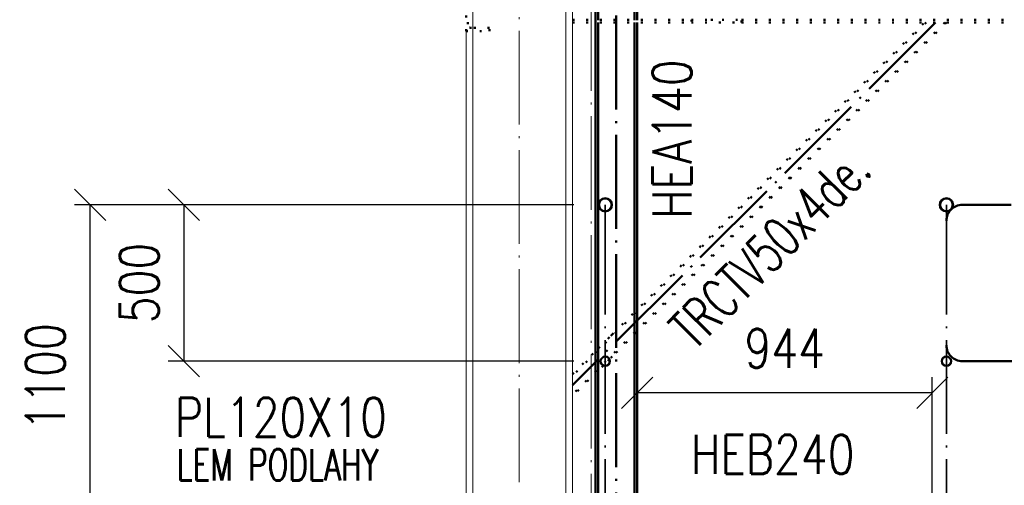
# Paper-space layout 'Layout1' of a CAD drawing. Extents: x -2 to 1033, y -36 to 596.
# Tile 7 of 182: x 35 to 98, y 181 to 211. Entities that reach past the tile are written whole.
import ezdxf

# ---------------------------------------------------------------- set-up
doc = ezdxf.new("R2010")
doc.units = 0
for name, pattern in [('ACAD_ISO02W100', [15, 12, -3]), ('ACAD_ISO04W100', [30.5, 24, -3, 0.5, -3]), ('ACAD_ISO07W100', [3.5, 0.5, -3]), ('B_CARA_09', [0.5, 0, -0.5]), ('HP_01_CER_B', [8, 5, -1, 1, -1])]:
    doc.linetypes.add(name, pattern=pattern)
doc.layers.get('0').update_dxf_attribs({"linetype": 'CONTINUOUS'})
doc.layers.get('DEFPOINTS').update_dxf_attribs({"color": 132, "linetype": 'CONTINUOUS'})
for name, color, linetype, lineweight in [('SS_1.ET-HALA_TaO-RASTR', 7, 'HP_01_CER_B', 13), ('SS_1.ET-HALA_TaO-SLOUP', 9, 'CONTINUOUS', 13), ('SS_2.ET-DEMONTAZE_OK', 20, 'B_CARA_09', 50), ('SS_2.ET-HALA_TaO-SCHODISTE-ZABRADLI', 31, 'CONTINUOUS', 35), ('SS_2.ET-HALA_TaO-VESTAVBA_A1÷B2-VAZBA2', 51, 'CONTINUOUS', 50), ('SS_2.ET-HALA_TaO-VESTAVBA_A1÷B2-ZABRADLI', 30, 'CONTINUOUS', 50), ('SS_KOTY', 3, 'CONTINUOUS', 25), ('SS_POPIS_PROFILU', 13, 'CONTINUOUS', 25), ('SS_POPIS_PROFILU_de.', 214, 'CONTINUOUS', 35), ('SS_SRAFY', 8, 'CONTINUOUS', 18)]:
    doc.layers.add(name, color=color, linetype=linetype, lineweight=lineweight)
doc.styles.add('ROMANS', font='romans.shx', dxfattribs={"width": 0.8})
doc.styles.add('romans.shx', font='romans.shx', dxfattribs={"height": 5})
doc.dimstyles.new('A-1_(2.5)_50AS', dxfattribs={"dimtxt": 2.5, "dimasz": 2, "dimexe": 1, "dimexo": 2, "dimgap": 0, "dimtad": 0, "dimdec": 1, "dimlfac": 50, "dimrnd": 1, "dimtxsty": 'ROMANS', "dimblk1": 'OBLIQUE', "dimblk2": 'OBLIQUE', "dimsah": 1, "dimcen": 2, "dimclrd": 256, "dimclre": 256, "dimclrt": 256, "dimadec": 1, "dimazin": 2, "dimtfac": 0.714286, "dimtdec": 1, "dimtmove": 0, "dimatfit": 3, "dimldrblk": 'OPEN', "dimfxl": 1, "dimtvp": 1.142857, "dimtfill": 1, "dimtolj": 1, "dimlwd": -1, "dimlwe": -1, "dimarcsym": 0})
pattern_1 = [(45, (95.93863, 53.52963), (-0.04490128, 0.04490128), [])]

# ---------------------------------------------------------------- blocks, each defined once
blk = doc.blocks.new('_Oblique')
at = {"color": 0, "linetype": 'ByBlock', "lineweight": -2}
blk.add_line((-0.5, -0.5), (0.5, 0.5), dxfattribs=at)
blk = doc.blocks.new('*D39')
at = {"layer": 'DEFPOINTS', "color": 0, "transparency": 16777216}
for p in [(39.914, 198.73), (72.839, 198.73, -21268.5), (64.339, 176.73, -21293.9)]:
    blk.add_point(p, dxfattribs=at)
at = {"layer": 'SS_KOTY', "transparency": 16777216}
for p, q in [((70.839, 198.73), (38.914, 198.73)), ((39.914, 176.73), (39.914, 198.73)), ((62.339, 176.73), (38.914, 176.73))]:
    blk.add_line(p, q, dxfattribs=at)
at = {"layer": 'SS_KOTY', "transparency": 16777216, "xscale": 2, "yscale": 2, "zscale": 2}
for p, rotation in [((39.914, 198.73), 90), ((39.914, 176.73), 270)]:
    blk.add_blockref('_Oblique', p, dxfattribs=dict(at, rotation=rotation))
at = {"layer": 'SS_KOTY', "transparency": 16777216, "insert": (37.057, 187.73), "char_height": 2.5, "attachment_point": 5, "rotation": 90, "style": 'ROMANS', "bg_fill": 3, "box_fill_scale": 1.1, "bg_fill_color": 256, "bg_fill_true_color": 13158600, "bg_fill_transparency": 0}
blk.add_mtext('\\A1;1100', dxfattribs=at)
blk = doc.blocks.new('_OPEN')
at = {"color": 0, "linetype": 'ByBlock'}
for p, q in [((-1, 0.167), (0, 0)), ((0, 0), (-1, -0.167)), ((0, 0), (-1, 0))]:
    blk.add_line(p, q, dxfattribs=at)
blk = doc.blocks.new('*D40')
at = {"layer": 'DEFPOINTS', "color": 0, "transparency": 16777216}
for p in [(72.839, 198.73, -21286.08), (45.914, 188.73), (72.839, 188.73, -21268.5)]:
    blk.add_point(p, dxfattribs=at)
at = {"layer": 'SS_KOTY', "transparency": 16777216}
for p, q in [((70.839, 198.73), (44.914, 198.73)), ((45.914, 198.73), (45.914, 188.73)), ((70.839, 188.73), (44.914, 188.73))]:
    blk.add_line(p, q, dxfattribs=at)
at = {"layer": 'SS_KOTY', "transparency": 16777216, "xscale": 2, "yscale": 2, "zscale": 2}
for p, rotation in [((45.914, 198.73), 90), ((45.914, 188.73), 270)]:
    blk.add_blockref('_Oblique', p, dxfattribs=dict(at, rotation=rotation))
at = {"layer": 'SS_KOTY', "transparency": 16777216, "insert": (43.057, 193.73), "char_height": 2.5, "attachment_point": 5, "rotation": 90, "style": 'ROMANS', "bg_fill": 3, "box_fill_scale": 1.1, "bg_fill_color": 256, "bg_fill_true_color": 13158600, "bg_fill_transparency": 0}
blk.add_mtext('\\A1;500', dxfattribs=at)
blk = doc.blocks.new('*D41')
at = {"layer": 'DEFPOINTS', "color": 0, "transparency": 16777216}
for p in [(74.869, 186.702), (74.869, 176.73, -21311.1), (93.739, 176.73, -21268.5)]:
    blk.add_point(p, dxfattribs=at)
at = {"layer": 'SS_KOTY', "transparency": 16777216}
for p, q in [((74.869, 178.73), (74.869, 187.702)), ((93.739, 178.73), (93.739, 187.702)), ((93.739, 186.702), (74.869, 186.702))]:
    blk.add_line(p, q, dxfattribs=at)
at = {"layer": 'SS_KOTY', "transparency": 16777216, "xscale": 2, "yscale": 2, "zscale": 2, "rotation": 180}
blk.add_blockref('_Oblique', (74.869, 186.702), dxfattribs=at)
at = {"layer": 'SS_KOTY', "transparency": 16777216, "xscale": 2, "yscale": 2, "zscale": 2}
blk.add_blockref('_Oblique', (93.739, 186.702), dxfattribs=at)
at = {"layer": 'SS_KOTY', "transparency": 16777216, "insert": (84.304, 189.559), "char_height": 2.5, "attachment_point": 5, "style": 'ROMANS', "bg_fill": 3, "box_fill_scale": 1.1, "bg_fill_color": 256, "bg_fill_true_color": 13158600, "bg_fill_transparency": 0}
blk.add_mtext('\\A1;944', dxfattribs=at)

psp = doc.layouts.get("Layout1")

# ---------------------------------------------------------------- hatches: boundary and pattern name
at = {"layer": 'SS_SRAFY'}
h = psp.add_hatch(dxfattribs=at)
h.set_pattern_fill('ANSI31', color=5, scale=0.02, style=0)
h.set_pattern_definition(pattern_1)
h.paths.add_polyline_path([(94.6386, 199.1746, 1), (94.6386, 198.2846, 1)], flags=0)
h.paths.add_polyline_path([(94.6386, 199.1166, 1), (94.6386, 198.3426, 1)], flags=0)

# ---------------------------------------------------------------- linework, layer by layer
at = {"layer": 'SS_1.ET-HALA_TaO-SLOUP', "color": 5, "linetype": 'Continuous', "ltscale": 0.25}
psp.add_line((64.3686, 210.0396), (64.3686, 213.2196), dxfattribs=at)
at = {"layer": 'SS_1.ET-HALA_TaO-SLOUP', "color": 9, "linetype": 'ACAD_ISO02W100', "ltscale": 0.25}
psp.add_line((64.3686, 209.8296), (64.3686, 210.0396), dxfattribs=at)
at = {"layer": 'SS_2.ET-DEMONTAZE_OK', "color": 1, "linetype": 'ACAD_ISO07W100', "ltscale": 0.25}
for p, q in [((63.9386, 209.8296), (63.9386, 213.4296)), ((64.0486, 210.2796), (64.0486, 212.9796)), ((70.7386, 210.5696), (78.3386, 210.5696)), ((70.7386, 210.3896), (78.3386, 210.3896)), ((78.3386, 210.5696), (79.5786, 210.5696)), ((78.3386, 210.5696), (78.3386, 210.3896)), ((78.3386, 210.3896), (81.5386, 210.3896)), ((79.5786, 210.5696), (80.2986, 210.5696)), ((80.2986, 210.5696), (81.5386, 210.5696)), ((81.5386, 210.3896), (81.5386, 210.5696)), ((81.5386, 210.5696), (99.8286, 210.5696)), ((81.5386, 210.3896), (99.8286, 210.3896)), ((63.9386, 209.8296), (65.4386, 209.8296)), ((65.4386, 210.0396), (64.2886, 210.0396)), ((65.4386, 209.8296), (65.4386, 210.0396)), ((73.2836, 190.4417), (73.1836, 190.3417))]:
    psp.add_line(p, q, dxfattribs=at)
at = {"layer": 'SS_2.ET-DEMONTAZE_OK', "color": 1, "linetype": 'ACAD_ISO07W100', "ltscale": 0.25, "extrusion": (-3.7494e-33, 6.12323e-17, -1)}
psp.add_arc((-64.2886, 210.2796), 0.24, 270, 0, dxfattribs=at)
at = {"layer": 'SS_2.ET-HALA_TaO-SCHODISTE-ZABRADLI', "color": 1, "linetype": 'Continuous', "ltscale": 0.25}
for radius in [0.445, 0.387]:
    psp.add_circle((94.6386, 198.7296), radius, dxfattribs=at)
at = {"layer": 'SS_2.ET-HALA_TaO-SCHODISTE-ZABRADLI', "color": 7, "linetype": 'ACAD_ISO04W100', "ltscale": 0.25, "extrusion": (1, 6.12323e-17, 0)}
psp.add_arc((197.7096, 0, 94.6386), 1.02, 270, 0, dxfattribs=at)
at = {"layer": 'SS_2.ET-HALA_TaO-VESTAVBA_A1÷B2-VAZBA2', "color": 7, "linetype": 'ACAD_ISO04W100', "ltscale": 0.25}
psp.add_line((73.5386, 174.3296), (73.5386, 253.5296), dxfattribs=at)
at = {"layer": 'SS_2.ET-HALA_TaO-VESTAVBA_A1÷B2-VAZBA2', "color": 3, "linetype": 'ACAD_ISO02W100', "ltscale": 0.25}
for p, q in [((72.2086, 210.3896), (72.2086, 213.5296)), ((72.3786, 213.5296), (72.3786, 210.3896)), ((74.6986, 213.5296), (74.6986, 210.3896)), ((74.8686, 213.5296), (74.8686, 210.3896))]:
    psp.add_line(p, q, dxfattribs=at)
at = {"layer": 'SS_2.ET-HALA_TaO-VESTAVBA_A1÷B2-VAZBA2', "color": 1, "linetype": 'Continuous', "ltscale": 0.25}
for p, q in [((74.6986, 210.3896), (74.6986, 191.8567)), ((74.8686, 210.3896), (74.8686, 192.0267))]:
    psp.add_line(p, q, dxfattribs=at)
at = {"layer": 'SS_2.ET-HALA_TaO-VESTAVBA_A1÷B2-ZABRADLI', "color": 7, "linetype": 'ACAD_ISO04W100', "ltscale": 0.25}
for p, q in [((175.0186, 198.7296), (95.6586, 198.7296)), ((95.6586, 188.7296), (99.1936, 188.7296))]:
    psp.add_line(p, q, dxfattribs=at)
psp.add_arc((95.6586, 197.7096), 1.02, 90, 180, dxfattribs=at)

# ---------------------------------------------------------------- texts
at = {"layer": 'SS_POPIS_PROFILU', "color": 13, "style": 'romans.shx', "width": 0.8}
psp.add_text('HEA140', height=2.5, rotation=90, dxfattribs=at).set_placement((78.3566, 197.8278))

# ---------------------------------------------------------------- dimensions: what is measured, and where the dimension line sits
at = {"layer": 'SS_KOTY'}
dim = psp.add_linear_dim(base=(39.9144, 198.7296), p1=(64.3386, 176.7296, -21293.9), p2=(72.8386, 198.7296, -21268.5), angle=90, dimstyle='A-1_(2.5)_50AS', override={"dimtmove": 1}, dxfattribs=at)
dim.commit()
dim.dimension.update_dxf_attribs({"geometry": '*D39', "text_midpoint": (37.0572, 187.7296)})
dim = psp.add_linear_dim(base=(74.8686, 186.7022), p1=(93.7386, 176.7296, -21268.5), p2=(74.8686, 176.7296, -21311.1), dimstyle='A-1_(2.5)_50AS', dxfattribs=at)
dim.commit()
dim.dimension.update_dxf_attribs({"geometry": '*D41', "text_midpoint": (84.3036, 189.5593)})

# ---------------------------------------------------------------- next in the draw order: hatches: boundary and pattern name
at = {"layer": 'SS_SRAFY'}
h = psp.add_hatch(dxfattribs=at)
h.set_pattern_fill('ANSI31', color=5, scale=0.02, style=0)
h.set_pattern_definition(pattern_1)
h.paths.add_polyline_path([(94.6386, 189.0496, 1), (94.6386, 188.4096, 1)], flags=0)
h.paths.add_polyline_path([(94.6386, 189.0096, 1), (94.6386, 188.4496, 1)], flags=0)

# ---------------------------------------------------------------- next in the draw order: linework, layer by layer
at = {"layer": 'SS_2.ET-DEMONTAZE_OK', "color": 1, "linetype": 'ACAD_ISO07W100', "ltscale": 0.25}
for p, q in [((94.6457, 210.3896), (73.2836, 189.0275)), ((73.2836, 190.4417), (93.2315, 210.3896))]:
    psp.add_line(p, q, dxfattribs=at)
at = {"layer": 'SS_2.ET-HALA_TaO-SCHODISTE-ZABRADLI', "color": 7, "linetype": 'ACAD_ISO04W100', "ltscale": 0.25}
psp.add_line((94.6386, 197.7096), (94.6386, 176.6296), dxfattribs=at)
at = {"layer": 'SS_2.ET-HALA_TaO-SCHODISTE-ZABRADLI', "color": 1, "linetype": 'Continuous', "ltscale": 0.25}
for radius in [0.32, 0.28]:
    psp.add_circle((94.6386, 188.7296), radius, dxfattribs=at)
at = {"layer": 'SS_2.ET-HALA_TaO-VESTAVBA_A1÷B2-VAZBA2', "color": 3, "linetype": 'ACAD_ISO02W100', "ltscale": 0.25}
for p, q in [((74.8686, 192.0267), (74.8686, 190.6125)), ((74.6986, 191.8567), (74.6986, 190.4425))]:
    psp.add_line(p, q, dxfattribs=at)
at = {"layer": 'SS_2.ET-HALA_TaO-VESTAVBA_A1÷B2-VAZBA2', "color": 1, "linetype": 'Continuous', "ltscale": 0.25}
for p, q in [((74.6986, 190.4425), (74.6986, 176.7296)), ((74.8686, 190.6125), (74.8686, 176.7296))]:
    psp.add_line(p, q, dxfattribs=at)
at = {"layer": 'SS_2.ET-HALA_TaO-VESTAVBA_A1÷B2-ZABRADLI', "color": 7, "linetype": 'ACAD_ISO04W100', "ltscale": 0.25}
psp.add_arc((95.6586, 189.7496), 1.02, 180, 270, dxfattribs=at)

# ---------------------------------------------------------------- next in the draw order: texts
at = {"layer": 'SS_POPIS_PROFILU', "color": 13, "style": 'romans.shx'}
for s, height, width, p in [('PL120X10', 2.5, 0.8, (45.3354, 183.8981)), ('HEB240', 2.5, 0.8, (78.3081, 181.5231)), ('LEM PODLAHY', 2, 0.7, (45.4485, 181.0981))]:
    psp.add_text(s, height=height, dxfattribs=dict(at, width=width)).set_placement(p)
at = {"layer": 'SS_POPIS_PROFILU_de.', "color": 214, "style": 'romans.shx', "width": 0.7}
psp.add_text('TRCTV50x4de.', height=2.5, rotation=45, dxfattribs=at).set_placement((78.5215, 189.3455))

# ---------------------------------------------------------------- next in the draw order: dimensions: what is measured, and where the dimension line sits
at = {"layer": 'SS_KOTY'}
dim = psp.add_linear_dim(base=(45.9144, 188.7296), p1=(72.8386, 198.7296, -21286.08), p2=(72.8386, 188.7296, -21268.5), angle=90, dimstyle='A-1_(2.5)_50AS', dxfattribs=at)
dim.commit()
dim.dimension.update_dxf_attribs({"geometry": '*D40', "text_midpoint": (43.0572, 193.7296)})

# ---------------------------------------------------------------- next in the draw order: hatches: boundary and pattern name
at = {"layer": 'SS_SRAFY'}
h = psp.add_hatch(dxfattribs=at)
h.set_pattern_fill('ANSI31', color=5, scale=0.02, style=0)
h.set_pattern_definition(pattern_1)
h.paths.add_polyline_path([(72.8386, 199.1746, 1), (72.8386, 198.2846, 1)], flags=0)
h.paths.add_polyline_path([(72.8386, 199.1166, 1), (72.8386, 198.3426, 1)], flags=0)
h = psp.add_hatch(dxfattribs=at)
h.set_pattern_fill('ANSI31', color=5, scale=0.02, style=0)
h.set_pattern_definition(pattern_1)
h.paths.add_polyline_path([(72.8386, 189.0496, 1), (72.8386, 188.4096, 1)], flags=0)
h.paths.add_polyline_path([(72.8386, 189.0096, 1), (72.8386, 188.4496, 1)], flags=0)

# ---------------------------------------------------------------- next in the draw order: linework, layer by layer
at = {"layer": 'SS_1.ET-HALA_TaO-RASTR', "linetype": 'ACAD_ISO04W100', "ltscale": 0.25}
psp.add_line((71.9386, 53.5296), (71.9386, 267.5478), dxfattribs=at)
at = {"layer": 'SS_1.ET-HALA_TaO-SLOUP', "color": 9, "linetype": 'ACAD_ISO04W100', "ltscale": 0.25}
psp.add_line((67.3386, 36.1107), (67.3386, 262.5478), dxfattribs=at)
at = {"layer": 'SS_1.ET-HALA_TaO-SLOUP', "color": 5, "linetype": 'Continuous', "ltscale": 0.25}
for p, q in [((70.3086, 211.4096), (70.3086, 53.9296)), ((70.7386, 211.4096), (70.7386, 115.0296)), ((63.9386, 53.5296), (63.9386, 209.8296)), ((64.3686, 53.5296), (64.3686, 209.8296))]:
    psp.add_line(p, q, dxfattribs=at)
at = {"layer": 'SS_2.ET-DEMONTAZE_OK', "color": 1, "linetype": 'ACAD_ISO07W100', "ltscale": 0.25}
for p, q in [((94.5326, 210.3896), (70.7386, 186.5957)), ((93.3446, 210.3896), (70.7386, 187.7836)), ((72.3936, 189.5517), (73.2836, 190.4417)), ((70.7386, 187.8968), (72.3936, 189.5517)), ((73.0955, 188.8394), (72.7288, 188.4727)), ((73.0502, 188.9073), (73.0785, 188.9355)), ((73.2836, 189.0275), (73.0955, 188.8394)), ((73.0955, 188.8394), (73.1238, 188.8677)), ((72.3936, 188.1375), (70.7386, 186.4825)), ((72.7005, 188.4444), (72.3936, 188.1375)), ((72.7005, 188.4444), (72.7288, 188.4727)), ((72.7288, 188.4727), (72.7005, 188.4444))]:
    psp.add_line(p, q, dxfattribs=at)
at = {"layer": 'SS_2.ET-DEMONTAZE_OK', "color": 9, "linetype": 'ACAD_ISO04W100', "ltscale": 0.25}
psp.add_line((93.9386, 210.3896), (70.7386, 187.1896), dxfattribs=at)
at = {"layer": 'SS_2.ET-HALA_TaO-SCHODISTE-ZABRADLI', "color": 7, "linetype": 'ACAD_ISO04W100', "ltscale": 0.25}
psp.add_line((72.8386, 197.7096), (72.8386, 176.6296), dxfattribs=at)
at = {"layer": 'SS_2.ET-HALA_TaO-SCHODISTE-ZABRADLI', "color": 1, "linetype": 'Continuous', "ltscale": 0.25}
for centre, radius in [((72.8386, 198.7296), 0.445), ((72.8386, 198.7296), 0.387), ((72.8386, 188.7296), 0.32), ((72.8386, 188.7296), 0.28)]:
    psp.add_circle(centre, radius, dxfattribs=at)
at = {"layer": 'SS_2.ET-HALA_TaO-SCHODISTE-ZABRADLI', "color": 7, "linetype": 'ACAD_ISO04W100', "ltscale": 0.25, "extrusion": (1, 6.12323e-17, 0)}
psp.add_arc((197.7096, 0, 72.8386), 1.02, 270, 0, dxfattribs=at)
at = {"layer": 'SS_2.ET-HALA_TaO-VESTAVBA_A1÷B2-VAZBA2', "color": 1, "linetype": 'Continuous', "ltscale": 0.25}
for p, q in [((72.2086, 189.3667), (72.2086, 210.3896)), ((72.3786, 210.3896), (72.3786, 189.5367)), ((72.2086, 178.9296), (72.2086, 187.9525)), ((72.3786, 188.1225), (72.3786, 178.9296))]:
    psp.add_line(p, q, dxfattribs=at)
at = {"layer": 'SS_2.ET-HALA_TaO-VESTAVBA_A1÷B2-VAZBA2', "color": 3, "linetype": 'ACAD_ISO02W100', "ltscale": 0.25}
for p, q in [((72.3786, 189.5367), (72.3786, 188.1225)), ((72.2086, 187.9525), (72.2086, 189.3667))]:
    psp.add_line(p, q, dxfattribs=at)

doc.saveas('drawing.dxf')
